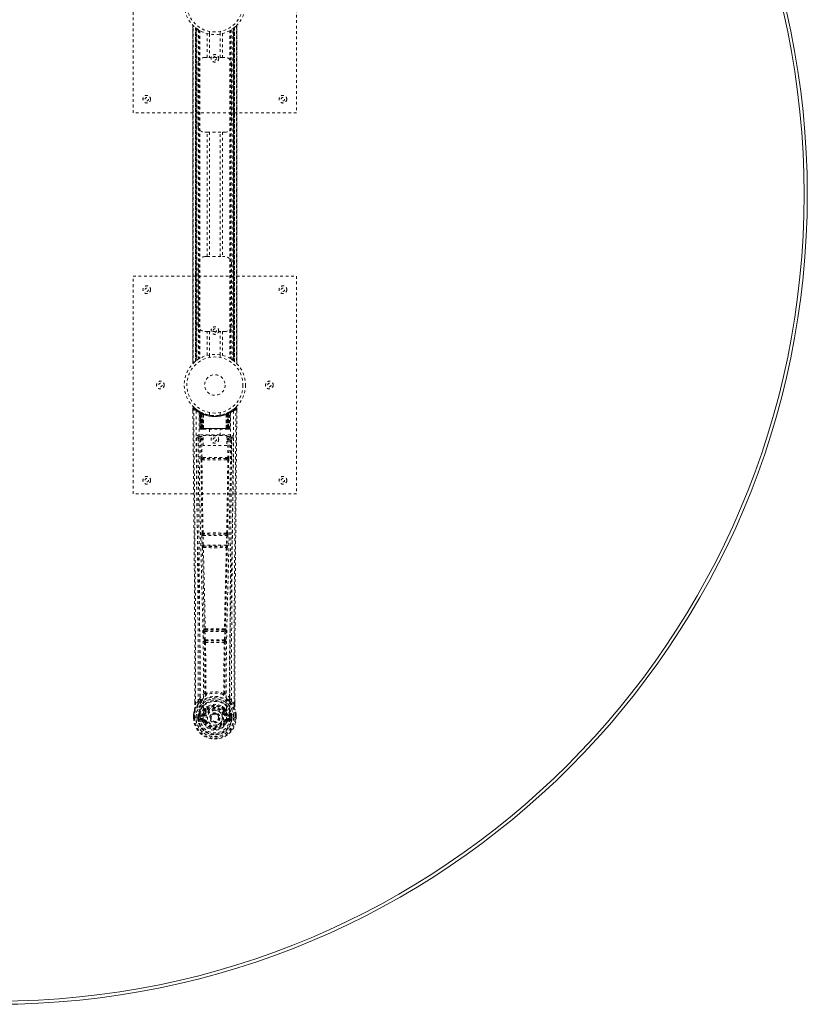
# Model space of a CAD drawing. Header units: inches. Extents: x 20.7 to 104.2, y 28.9 to 88.4.
# Tile 3 of 4: x 75.2 to 104.2, y 28.9 to 65. Entities that reach past the tile are written whole.
import ezdxf

# ---------------------------------------------------------------- set-up
doc = ezdxf.new("R2010")
doc.units = ezdxf.units.IN
doc.header["$MEASUREMENT"] = 0
doc.linetypes.add('SLD-Dashed', pattern=[0.075, 0.05, -0.025])
doc.linetypes.add('SLD-Solid', pattern=[0])

msp = doc.modelspace()

# ---------------------------------------------------------------- linework, layer by layer
at = {"color": 7, "linetype": 'SLD-Dashed', "lineweight": 0}
for p, q in [((79.408, 61.627), (79.408, 69.627)), ((85.408, 69.627), (85.408, 61.627)), ((81.603, 64.842), (81.603, 52.412)), ((81.603, 52.413), (81.603, 64.841)), ((81.603, 64.84), (81.603, 52.413)), ((81.615, 52.425), (81.615, 64.829)), ((81.698, 64.754), (81.693, 64.758)), ((81.693, 52.495), (81.693, 64.758)), ((81.693, 64.758), (81.693, 52.495)), ((81.698, 64.754), (81.698, 52.499)), ((81.699, 64.753), (81.699, 52.5)), ((81.702, 52.503), (81.702, 64.751)), ((81.702, 64.751), (81.702, 52.503)), ((83.109, 52.507), (83.109, 64.747)), ((83.114, 64.751), (83.114, 52.503)), ((83.114, 52.503), (83.114, 64.751)), ((83.118, 52.499), (83.118, 64.754)), ((83.123, 64.758), (83.123, 52.495)), ((83.123, 52.495), (83.123, 64.758)), ((83.201, 64.829), (83.201, 52.425)), ((83.213, 52.411), (83.213, 64.842)), ((83.213, 64.841), (83.213, 52.413)), ((83.213, 52.413), (83.213, 64.84)), ((81.713, 52.512), (81.713, 64.742)), ((81.718, 52.515), (81.718, 64.739)), ((81.72, 64.737), (81.72, 52.517)), ((81.722, 64.735), (81.722, 52.518)), ((81.744, 64.719), (81.744, 52.535)), ((81.81, 64.674), (81.81, 52.58)), ((81.835, 64.659), (81.835, 52.595)), ((81.853, 64.648), (81.853, 52.605)), ((82.127, 63.662), (82.127, 64.538)), ((82.208, 64.616), (82.208, 64.519)), ((82.211, 64.519), (82.211, 63.662)), ((82.606, 63.662), (82.606, 64.519)), ((82.608, 64.519), (82.608, 64.616)), ((82.69, 64.538), (82.69, 63.662)), ((82.963, 64.648), (82.963, 52.605)), ((82.981, 64.659), (82.981, 52.595)), ((83.006, 64.674), (83.006, 52.58)), ((83.064, 52.541), (83.064, 64.713)), ((83.094, 52.518), (83.094, 64.735)), ((83.097, 52.517), (83.097, 64.737)), ((83.098, 64.739), (83.098, 52.515)), ((83.1, 64.739), (83.1, 52.514)), ((82.043, 63.662), (82.127, 63.662)), ((82.69, 63.662), (82.127, 63.662)), ((82.69, 63.662), (82.773, 63.662)), ((81.793, 61.162), (81.793, 63.412)), ((83.023, 63.412), (83.023, 61.162)), ((85.408, 61.627), (79.408, 61.627)), ((82.127, 60.912), (82.043, 60.912)), ((82.127, 56.342), (82.127, 60.912)), ((82.127, 60.912), (82.69, 60.912)), ((82.211, 60.912), (82.211, 56.342)), ((82.606, 56.342), (82.606, 60.912)), ((82.69, 60.912), (82.69, 56.342)), ((82.773, 60.912), (82.69, 60.912)), ((81.793, 53.842), (81.793, 56.092)), ((82.043, 56.342), (82.127, 56.342)), ((82.127, 56.342), (82.69, 56.342)), ((82.69, 56.342), (82.773, 56.342)), ((83.023, 56.092), (83.023, 53.842)), ((79.408, 55.627), (85.408, 55.627)), ((79.408, 47.627), (79.408, 55.627)), ((85.408, 55.627), (85.408, 47.627)), ((82.127, 53.592), (82.043, 53.592)), ((82.127, 52.716), (82.127, 53.592)), ((82.127, 53.592), (82.69, 53.592)), ((82.211, 53.592), (82.211, 52.734)), ((82.606, 52.734), (82.606, 53.592)), ((82.69, 53.592), (82.69, 52.716)), ((82.773, 53.592), (82.69, 53.592)), ((81.693, 52.495), (81.698, 52.499)), ((81.698, 52.499), (81.704, 52.504)), ((82.208, 52.734), (82.208, 52.638)), ((82.608, 52.638), (82.608, 52.734)), ((81.601, 50.768), (81.602, 50.684)), ((81.839, 50.653), (81.826, 50.661)), ((81.924, 50.609), (81.858, 50.643)), ((82.958, 50.643), (82.892, 50.609)), ((82.99, 50.661), (82.977, 50.653)), ((83.054, 50.703), (82.994, 50.666)), ((83.165, 50.791), (83.063, 50.71)), ((83.215, 50.768), (83.185, 50.769)), ((83.214, 50.683), (83.215, 50.768)), ((81.854, 50.628), (81.841, 50.637)), ((81.862, 50.031), (81.841, 50.637)), ((81.875, 50.031), (81.854, 50.628)), ((81.873, 50.621), (81.896, 50.027)), ((81.941, 50.582), (81.873, 50.618)), ((81.893, 50.031), (81.873, 50.618)), ((81.9, 50.588), (81.913, 50.614)), ((81.9, 50.588), (81.901, 50.031)), ((81.906, 50.585), (81.9, 50.588)), ((81.906, 50.585), (81.918, 50.611)), ((81.906, 50.031), (81.906, 50.585)), ((81.913, 50.614), (81.918, 50.611)), ((81.914, 50.581), (81.926, 50.608)), ((81.914, 50.031), (81.914, 50.581)), ((81.918, 50.579), (81.93, 50.606)), ((81.918, 50.579), (81.918, 50.031)), ((81.925, 50.608), (81.924, 50.609)), ((81.93, 50.606), (81.926, 50.608)), ((81.932, 50.573), (81.944, 50.599)), ((81.932, 50.573), (81.933, 50.031)), ((81.936, 50.571), (81.948, 50.598)), ((81.936, 50.031), (81.936, 50.571)), ((81.941, 50.582), (81.942, 50.582)), ((81.96, 50.031), (81.941, 50.582)), ((81.942, 50.582), (81.962, 50.031)), ((81.944, 50.599), (81.948, 50.598)), ((81.987, 50.553), (81.985, 50.554)), ((81.99, 50.029), (81.985, 50.554)), ((81.987, 50.553), (81.992, 50.031)), ((81.991, 50.579), (81.988, 50.58)), ((82.208, 50.616), (82.208, 50.519)), ((82.608, 50.519), (82.608, 50.616)), ((82.824, 50.031), (82.829, 50.553)), ((82.828, 50.581), (82.825, 50.579)), ((82.831, 50.554), (82.826, 50.029)), ((82.831, 50.554), (82.829, 50.553)), ((82.855, 50.031), (82.874, 50.582)), ((82.875, 50.582), (82.856, 50.031)), ((82.868, 50.598), (82.88, 50.571)), ((82.872, 50.599), (82.898, 50.612)), ((82.872, 50.599), (82.884, 50.573)), ((82.874, 50.582), (82.875, 50.582)), ((82.943, 50.618), (82.875, 50.582)), ((82.88, 50.571), (82.88, 50.031)), ((82.883, 50.031), (82.884, 50.573)), ((82.89, 50.608), (82.886, 50.606)), ((82.886, 50.606), (82.898, 50.579)), ((82.89, 50.608), (82.902, 50.581)), ((82.892, 50.609), (82.891, 50.608)), ((82.898, 50.611), (82.903, 50.614)), ((82.898, 50.611), (82.911, 50.585)), ((82.898, 50.031), (82.898, 50.579)), ((82.902, 50.581), (82.902, 50.031)), ((82.903, 50.614), (82.912, 50.618)), ((82.903, 50.614), (82.916, 50.588)), ((82.916, 50.588), (82.911, 50.585)), ((82.911, 50.585), (82.911, 50.031)), ((82.916, 50.031), (82.916, 50.588)), ((82.92, 50.027), (82.943, 50.621)), ((82.923, 50.031), (82.943, 50.618)), ((82.936, 50.612), (82.931, 50.613)), ((82.941, 50.031), (82.962, 50.628)), ((82.954, 50.031), (82.976, 50.637)), ((82.976, 50.637), (82.962, 50.628)), ((81.862, 50.031), (81.875, 50.031)), ((81.901, 50.031), (81.862, 50.031)), ((81.875, 50.031), (81.914, 50.031)), ((81.888, 50.003), (81.892, 50.002)), ((81.893, 50.031), (81.96, 50.031)), ((81.894, 50.002), (81.893, 50.002)), ((81.901, 50.002), (81.906, 50.002)), ((81.905, 50.002), (81.915, 50.002)), ((82.911, 50.031), (81.906, 50.031)), ((81.915, 50.002), (81.919, 50.002)), ((81.918, 50.031), (82.898, 50.031)), ((81.923, 50.002), (81.99, 50.002)), ((81.933, 50.031), (81.936, 50.031)), ((82.88, 50.031), (81.936, 50.031)), ((81.962, 50.031), (81.96, 50.031)), ((81.99, 50.029), (81.992, 50.031)), ((81.992, 50.031), (82.824, 50.031)), ((81.992, 50.002), (82.824, 50.002)), ((82.213, 50.002), (82.213, 49.769)), ((82.603, 49.769), (82.603, 50.002)), ((82.824, 50.031), (82.826, 50.029)), ((82.826, 50.002), (82.893, 50.002)), ((82.856, 50.031), (82.855, 50.031)), ((82.856, 50.031), (82.923, 50.031)), ((82.88, 50.031), (82.883, 50.031)), ((82.897, 50.002), (82.901, 50.002)), ((82.901, 50.002), (82.911, 50.002)), ((82.902, 50.031), (82.941, 50.031)), ((82.91, 50.002), (82.915, 50.002)), ((82.915, 50.002), (82.915, 50.004)), ((82.954, 50.031), (82.916, 50.031)), ((82.923, 50.002), (82.922, 50.002)), ((82.924, 50.002), (82.928, 50.002)), ((82.941, 50.031), (82.954, 50.031)), ((81.795, 49.705), (81.791, 49.687)), ((81.792, 49.695), (81.792, 49.685)), ((81.792, 49.685), (81.792, 49.683)), ((81.792, 49.684), (81.799, 48.87)), ((81.836, 49.793), (81.836, 49.733)), ((82.98, 49.793), (81.836, 49.793)), ((81.836, 49.733), (81.984, 49.733)), ((81.884, 49.63), (81.891, 48.97)), ((81.884, 49.63), (81.929, 49.63)), ((81.929, 49.675), (81.929, 49.63)), ((81.984, 49.675), (81.929, 49.675)), ((81.936, 48.97), (81.929, 49.63)), ((81.984, 49.63), (81.929, 49.63)), ((81.984, 49.769), (82.845, 49.769)), ((81.984, 49.403), (81.984, 49.769)), ((82.845, 49.769), (82.845, 49.403)), ((82.845, 49.733), (82.98, 49.733)), ((82.845, 49.675), (82.888, 49.675)), ((82.845, 49.63), (82.888, 49.63)), ((82.888, 49.63), (82.881, 48.97)), ((82.888, 49.675), (82.888, 49.63)), ((82.932, 49.63), (82.925, 48.97)), ((82.98, 49.733), (82.98, 49.793)), ((83.017, 48.87), (83.024, 49.684)), ((83.025, 49.687), (83.021, 49.705)), ((83.024, 49.685), (83.024, 49.695)), ((83.024, 49.683), (83.024, 49.685)), ((82.845, 49.403), (81.984, 49.403)), ((81.933, 48.88), (81.982, 48.879)), ((82.881, 48.97), (81.936, 48.97)), ((81.992, 48.926), (81.945, 48.926)), ((82.824, 48.926), (81.992, 48.926)), ((82.872, 48.926), (82.824, 48.926)), ((82.834, 48.879), (82.883, 48.88)), ((85.408, 47.627), (79.408, 47.627)), ((81.928, 46.099), (81.939, 45.746)), ((81.941, 46.191), (81.935, 46.189)), ((81.973, 46.1), (82.843, 46.1)), ((81.984, 45.748), (81.973, 46.1)), ((81.98, 46.145), (81.986, 46.148)), ((82.836, 46.145), (81.98, 46.145)), ((82.83, 46.148), (82.836, 46.145)), ((82.843, 46.1), (82.833, 45.748)), ((82.881, 46.189), (82.875, 46.191)), ((82.888, 46.099), (82.877, 45.746)), ((81.952, 45.656), (81.953, 45.656)), ((82.833, 45.748), (81.984, 45.748)), ((81.997, 45.702), (81.997, 45.703)), ((81.997, 45.703), (82.819, 45.703)), ((82.819, 45.703), (82.819, 45.702)), ((82.863, 45.656), (82.864, 45.656)), ((81.998, 42.577), (82.01, 42.268)), ((82.02, 42.67), (82.008, 42.666)), ((82.042, 42.578), (82.774, 42.578)), ((82.054, 42.269), (82.042, 42.578)), ((82.052, 42.623), (82.065, 42.627)), ((82.764, 42.623), (82.052, 42.623)), ((82.751, 42.627), (82.764, 42.623)), ((82.774, 42.578), (82.762, 42.269)), ((82.796, 42.67), (82.808, 42.666)), ((82.819, 42.577), (82.807, 42.268)), ((82.01, 42.268), (82.012, 42.234)), ((82.028, 42.178), (82.029, 42.177)), ((82.762, 42.269), (82.054, 42.269)), ((82.073, 42.224), (82.072, 42.225)), ((82.072, 42.225), (82.744, 42.225)), ((82.744, 42.225), (82.743, 42.224)), ((82.787, 42.177), (82.788, 42.178)), ((82.807, 42.268), (82.804, 42.234)), ((81.671, 39.895), (81.671, 39.984)), ((81.673, 39.985), (81.673, 39.896)), ((81.797, 40.012), (81.701, 39.896)), ((81.797, 40.012), (81.857, 40.124)), ((82.96, 40.124), (83.019, 40.012)), ((83.115, 39.896), (83.019, 40.012)), ((83.144, 39.896), (83.143, 39.997)), ((83.145, 39.895), (83.145, 39.997)), ((81.628, 39.396), (81.629, 39.513)), ((81.629, 39.517), (81.629, 39.513)), ((81.63, 39.513), (81.63, 39.395)), ((81.659, 39.513), (81.658, 39.397)), ((81.78, 39.469), (81.78, 39.47)), ((81.78, 39.397), (81.78, 39.469)), ((81.809, 39.468), (81.809, 39.397)), ((81.81, 39.469), (81.815, 39.488)), ((81.815, 39.488), (81.815, 39.475)), ((81.815, 39.475), (81.815, 39.397)), ((81.824, 39.516), (81.821, 39.512)), ((81.824, 39.516), (81.835, 39.527)), ((81.95, 39.548), (81.835, 39.527)), ((81.835, 39.527), (81.835, 39.527)), ((81.835, 39.527), (81.835, 39.527)), ((81.85, 39.494), (81.979, 39.519)), ((81.85, 39.494), (81.85, 39.464)), ((81.979, 39.494), (81.85, 39.494)), ((81.979, 39.464), (81.85, 39.464)), ((81.979, 39.519), (81.979, 39.494)), ((81.979, 39.464), (81.979, 39.494)), ((82.027, 39.548), (82.034, 39.56)), ((82.034, 39.56), (82.061, 39.548)), ((82.037, 39.708), (82.036, 39.686)), ((82.044, 39.736), (82.055, 39.754)), ((82.06, 39.703), (82.06, 39.681)), ((82.755, 39.548), (82.782, 39.56)), ((82.756, 39.681), (82.756, 39.703)), ((82.761, 39.754), (82.773, 39.736)), ((82.779, 39.708), (82.78, 39.686)), ((82.782, 39.56), (82.789, 39.548)), ((82.837, 39.519), (82.966, 39.494)), ((82.837, 39.519), (82.837, 39.494)), ((82.966, 39.494), (82.837, 39.494)), ((82.837, 39.464), (82.837, 39.494)), ((82.966, 39.464), (82.837, 39.464)), ((82.981, 39.527), (82.866, 39.548)), ((82.966, 39.464), (82.966, 39.494)), ((82.981, 39.527), (82.992, 39.516)), ((82.995, 39.512), (82.992, 39.516)), ((83.001, 39.488), (83.001, 39.475)), ((83.006, 39.469), (83.001, 39.488)), ((83.001, 39.475), (83.001, 39.397)), ((83.036, 39.47), (83.007, 39.468)), ((83.007, 39.397), (83.007, 39.468)), ((83.036, 39.47), (83.036, 39.469)), ((83.036, 39.469), (83.037, 39.397)), ((83.158, 39.397), (83.158, 39.513)), ((83.187, 39.395), (83.186, 39.513)), ((83.187, 39.513), (83.187, 39.517)), ((83.188, 39.396), (83.187, 39.513)), ((81.628, 39.396), (81.632, 39.396)), ((81.632, 39.396), (81.686, 39.396)), ((81.686, 39.396), (81.709, 39.396)), ((81.709, 39.396), (81.714, 39.396)), ((81.714, 39.396), (81.865, 39.396)), ((81.78, 39.397), (81.78, 39.397)), ((81.815, 39.397), (81.809, 39.397)), ((81.833, 39.276), (81.951, 39.252)), ((81.863, 39.342), (81.863, 39.312)), ((81.863, 39.342), (81.979, 39.342)), ((81.979, 39.291), (81.863, 39.312)), ((81.863, 39.312), (81.979, 39.312)), ((81.865, 39.396), (81.865, 39.396)), ((81.979, 39.342), (81.979, 39.312)), ((81.979, 39.291), (81.979, 39.312)), ((82.039, 39.248), (82.035, 39.256)), ((82.061, 39.257), (82.039, 39.248)), ((82.252, 39.403), (82.252, 39.418)), ((82.252, 39.394), (82.252, 39.403)), ((82.777, 39.248), (82.755, 39.257)), ((82.781, 39.256), (82.777, 39.248)), ((82.832, 39.225), (82.777, 39.248)), ((82.837, 39.342), (82.837, 39.312)), ((82.837, 39.342), (82.953, 39.342)), ((82.953, 39.312), (82.837, 39.291)), ((82.837, 39.291), (82.837, 39.312)), ((82.837, 39.312), (82.953, 39.312)), ((82.865, 39.252), (82.984, 39.276)), ((82.951, 39.396), (83.102, 39.396)), ((82.953, 39.312), (82.953, 39.342)), ((83.001, 39.397), (83.007, 39.397)), ((83.102, 39.396), (83.108, 39.396)), ((83.108, 39.396), (83.131, 39.396)), ((83.131, 39.396), (83.184, 39.396)), ((83.184, 39.396), (83.188, 39.396))]:
    msp.add_line(p, q, dxfattribs=at)
at = {"color": 7, "linetype": 'SLD-Dashed', "lineweight": 0, "flags": 128}
for points in [[(81.713, 64.742), (81.703, 64.751), (81.697, 64.755)], [(83.096, 52.517), (83.106, 52.509), (83.109, 52.507)], [(81.601, 50.768), (81.602, 50.768), (81.604, 50.768), (81.61, 50.769), (81.62, 50.769), (81.625, 50.768), (81.631, 50.769)], [(81.671, 39.984), (81.669, 42.613), (81.651, 45.331), (81.627, 48.049), (81.601, 50.768)], [(81.65, 50.788), (81.643, 50.792), (81.635, 50.795), (81.626, 50.795), (81.618, 50.794), (81.612, 50.79), (81.606, 50.785), (81.603, 50.778), (81.602, 50.771)], [(81.631, 50.769), (81.639, 50.777), (81.646, 50.784), (81.65, 50.789), (81.651, 50.791)], [(81.701, 39.896), (81.702, 40.635), (81.702, 41.415), (81.7, 42.238), (81.696, 43.103), (81.692, 43.9), (81.686, 44.73), (81.685, 44.92), (81.683, 45.113), (81.682, 45.307), (81.681, 45.44), (81.68, 45.57), (81.678, 45.705), (81.677, 45.847), (81.673, 46.3), (81.669, 46.805), (81.663, 47.36), (81.66, 47.711), (81.656, 48.084), (81.653, 48.486), (81.649, 48.862), (81.644, 49.353), (81.64, 49.789), (81.637, 50.17), (81.634, 50.497), (81.631, 50.769)], [(81.72, 50.675), (81.726, 49.084), (81.744, 47.495), (81.774, 45.908), (81.812, 44.326), (81.842, 43.086), (81.865, 41.85), (81.875, 40.62), (81.865, 39.396)], [(81.834, 50.654), (81.841, 50.643), (81.845, 50.629)], [(81.841, 50.642), (81.842, 50.637), (81.842, 50.635)], [(83.096, 50.675), (83.091, 49.084), (83.072, 47.495), (83.042, 45.908), (83.004, 44.326), (82.974, 43.086), (82.951, 41.85), (82.941, 40.62), (82.951, 39.396)], [(83.115, 39.896), (83.114, 40.71), (83.114, 41.559), (83.117, 42.443), (83.12, 43.245), (83.123, 43.763), (83.127, 44.305), (83.131, 44.871), (83.136, 45.434), (83.14, 45.922), (83.145, 46.569), (83.152, 47.257), (83.159, 47.987), (83.165, 48.663), (83.185, 50.769)], [(83.145, 39.997), (83.147, 42.613), (83.165, 45.329), (83.189, 48.051), (83.215, 50.768)], [(83.212, 50.768), (83.21, 50.776), (83.207, 50.784), (83.201, 50.79), (83.195, 50.795), (83.188, 50.798), (83.181, 50.798), (83.173, 50.796), (83.167, 50.792)], [(81.829, 50.619), (81.835, 49.033), (81.856, 47.448), (81.889, 45.866), (81.929, 44.287), (81.961, 43.05), (81.985, 41.816), (81.995, 40.588), (81.982, 39.366)], [(81.872, 50.625), (81.873, 50.619), (81.873, 50.618)], [(81.874, 50.634), (81.88, 50.63), (81.913, 50.614)], [(82.987, 50.619), (82.981, 49.033), (82.96, 47.448), (82.927, 45.866), (82.887, 44.287), (82.855, 43.05), (82.831, 41.816), (82.822, 40.588), (82.834, 39.366)], [(81.933, 50.031), (81.925, 50.031), (81.917, 50.031), (81.91, 50.031), (81.904, 50.031), (81.899, 50.031), (81.896, 50.031), (81.894, 50.031), (81.893, 50.031)], [(81.893, 50.031), (81.894, 50.024), (81.895, 50.022)], [(81.907, 50.002), (81.907, 50.002), (81.908, 50.002), (81.911, 50.003), (81.915, 50.004)], [(81.922, 50.002), (81.924, 50.002), (81.925, 50.002)], [(81.962, 50.031), (81.965, 50.021), (81.972, 50.012)], [(81.99, 50.029), (81.975, 50.015), (81.972, 50.012)], [(82.826, 50.029), (82.841, 50.015), (82.844, 50.012)], [(82.844, 50.012), (82.851, 50.021), (82.855, 50.031)], [(82.923, 50.031), (82.922, 50.031), (82.921, 50.031), (82.917, 50.031), (82.912, 50.031), (82.906, 50.031), (82.899, 50.031), (82.891, 50.031), (82.883, 50.031)], [(82.902, 50.004), (82.906, 50.003), (82.908, 50.002), (82.909, 50.002), (82.909, 50.002)], [(81.731, 49.687), (81.735, 49.311), (81.739, 48.882), (81.744, 48.412), (81.748, 47.987), (81.75, 47.765), (81.752, 47.542), (81.754, 47.32), (81.757, 47.067), (81.759, 46.812), (81.761, 46.565), (81.766, 46.061), (81.77, 45.593), (81.774, 45.161), (81.778, 44.739), (81.781, 44.249), (81.787, 43.408), (81.792, 42.56), (81.796, 41.682), (81.797, 40.828), (81.797, 40.012)], [(81.791, 49.687), (81.815, 49.659), (81.884, 49.63)], [(81.791, 49.687), (81.822, 46.499), (81.848, 43.311), (81.857, 40.124)], [(81.929, 49.675), (81.86, 49.704), (81.836, 49.733)], [(82.98, 49.733), (82.957, 49.704), (82.888, 49.675)], [(82.932, 49.63), (82.928, 49.63), (82.918, 49.63), (82.904, 49.63), (82.888, 49.63)], [(82.932, 49.63), (83.001, 49.659), (83.022, 49.684)], [(82.96, 40.124), (82.968, 43.311), (82.994, 46.499), (83.025, 49.687)], [(83.019, 40.012), (83.019, 40.752), (83.02, 41.524), (83.023, 42.327), (83.027, 43.093), (83.032, 43.868), (83.038, 44.644), (83.044, 45.4), (83.051, 46.126), (83.057, 46.801), (83.064, 47.558), (83.071, 48.267), (83.078, 48.965), (83.085, 49.687)], [(81.936, 48.97), (81.92, 48.97), (81.906, 48.97), (81.895, 48.97), (81.891, 48.97)], [(81.9, 48.882), (81.917, 47.536), (81.941, 46.191)], [(81.975, 46.189), (81.95, 47.534), (81.933, 48.88)], [(82.834, 48.879), (82.623, 48.879), (82.408, 48.879), (82.194, 48.879), (81.982, 48.879)], [(82.824, 48.926), (82.62, 48.926), (82.414, 48.926), (82.202, 48.926), (81.992, 48.926)], [(82.883, 48.88), (82.866, 47.534), (82.841, 46.189)], [(82.872, 48.926), (82.888, 48.922), (82.899, 48.915)], [(82.916, 48.882), (82.899, 47.536), (82.875, 46.191)], [(82.925, 48.97), (82.921, 48.97), (82.911, 48.97), (82.896, 48.97), (82.881, 48.97)], [(81.973, 46.1), (81.965, 46.1), (81.957, 46.1), (81.949, 46.099), (81.943, 46.099), (81.937, 46.099), (81.933, 46.099), (81.93, 46.099), (81.928, 46.099)], [(82.888, 46.099), (82.886, 46.099), (82.883, 46.099), (82.879, 46.099), (82.873, 46.099), (82.867, 46.099), (82.859, 46.1), (82.852, 46.1), (82.843, 46.1)], [(81.984, 45.748), (81.975, 45.747), (81.968, 45.747), (81.96, 45.747), (81.954, 45.747), (81.948, 45.746), (81.944, 45.746), (81.941, 45.746), (81.939, 45.746)], [(81.939, 45.746), (81.941, 45.713), (81.941, 45.711)], [(81.953, 45.656), (81.988, 44.161), (82.02, 42.67)], [(82.056, 42.666), (82.023, 44.157), (81.987, 45.653)], [(82.829, 45.653), (82.793, 44.157), (82.76, 42.666)], [(82.863, 45.656), (82.828, 44.161), (82.796, 42.67)], [(82.877, 45.746), (82.876, 45.746), (82.872, 45.746), (82.868, 45.746), (82.862, 45.747), (82.856, 45.747), (82.849, 45.747), (82.841, 45.747), (82.833, 45.748)], [(82.859, 45.676), (82.86, 45.674), (82.863, 45.656)], [(82.877, 45.746), (82.875, 45.713), (82.875, 45.711)], [(82.042, 42.578), (82.034, 42.578), (82.026, 42.578), (82.019, 42.577), (82.013, 42.577), (82.007, 42.577), (82.003, 42.577), (81.999, 42.577), (81.998, 42.577)], [(82.042, 42.578), (82.042, 42.587), (82.042, 42.595), (82.044, 42.609), (82.047, 42.619), (82.052, 42.623)], [(82.764, 42.623), (82.769, 42.619), (82.773, 42.609), (82.774, 42.595), (82.775, 42.587), (82.774, 42.578)], [(82.819, 42.577), (82.817, 42.577), (82.813, 42.577), (82.809, 42.577), (82.803, 42.577), (82.797, 42.577), (82.79, 42.578), (82.782, 42.578), (82.774, 42.578)], [(82.054, 42.269), (82.046, 42.269), (82.038, 42.269), (82.031, 42.269), (82.025, 42.268), (82.019, 42.268), (82.015, 42.268), (82.012, 42.268), (82.01, 42.268)], [(82.029, 42.177), (82.04, 41.246), (82.04, 40.317)], [(82.065, 42.172), (82.075, 41.24), (82.076, 40.31)], [(82.74, 40.31), (82.741, 41.24), (82.751, 42.172)], [(82.762, 42.269), (82.761, 42.261), (82.76, 42.252), (82.755, 42.238), (82.75, 42.228), (82.747, 42.226), (82.745, 42.225), (82.744, 42.225)], [(82.807, 42.268), (82.802, 42.268), (82.791, 42.268), (82.777, 42.269), (82.762, 42.269)], [(82.787, 42.177), (82.777, 41.246), (82.776, 40.317)], [(82.038, 40.308), (81.941, 40.222), (81.857, 40.124)], [(82.038, 40.308), (82.04, 40.298), (82.045, 40.289), (82.051, 40.283), (82.059, 40.28), (82.067, 40.28), (82.074, 40.283), (82.081, 40.29), (82.086, 40.299)], [(82.076, 40.31), (82.076, 40.308), (82.077, 40.306), (82.08, 40.303), (82.086, 40.299)], [(82.73, 40.299), (82.737, 40.303), (82.739, 40.306), (82.74, 40.308), (82.74, 40.31)], [(82.73, 40.299), (82.735, 40.29), (82.742, 40.283), (82.75, 40.28), (82.758, 40.28), (82.765, 40.283), (82.771, 40.289), (82.776, 40.298), (82.778, 40.308)], [(82.96, 40.124), (82.875, 40.222), (82.778, 40.308)], [(81.839, 39.972), (81.739, 39.848), (81.659, 39.694)], [(81.701, 39.896), (81.695, 39.896), (81.689, 39.896), (81.683, 39.896), (81.678, 39.896), (81.674, 39.896), (81.672, 39.896), (81.671, 39.895), (81.671, 39.895)], [(81.95, 40.075), (81.944, 40.069), (81.935, 40.06)], [(82.181, 39.839), (82.13, 39.813), (82.055, 39.754)], [(82.761, 39.754), (82.686, 39.813), (82.635, 39.839)], [(82.881, 40.06), (82.872, 40.069), (82.867, 40.075)], [(82.977, 39.972), (83.077, 39.848), (83.157, 39.694)], [(83.145, 39.895), (83.145, 39.895), (83.144, 39.896), (83.142, 39.896), (83.138, 39.896), (83.133, 39.896), (83.127, 39.896), (83.121, 39.896), (83.115, 39.896)], [(81.659, 39.694), (81.643, 39.615), (81.629, 39.517)], [(81.629, 39.513), (81.642, 39.608), (81.658, 39.683)], [(81.629, 39.517), (81.63, 39.517), (81.632, 39.516), (81.635, 39.516), (81.638, 39.515), (81.643, 39.515), (81.648, 39.514), (81.653, 39.513), (81.659, 39.513)], [(81.629, 39.513), (81.629, 39.513), (81.63, 39.513), (81.632, 39.513), (81.636, 39.513), (81.64, 39.513), (81.646, 39.513), (81.652, 39.513), (81.659, 39.513)], [(81.659, 39.694), (81.658, 39.688), (81.658, 39.683)], [(81.78, 39.47), (81.79, 39.469), (81.799, 39.469), (81.806, 39.468), (81.809, 39.468)], [(81.809, 39.468), (81.81, 39.468), (81.81, 39.469)], [(81.85, 39.464), (81.831, 39.467), (81.815, 39.475)], [(81.977, 39.571), (81.964, 39.553), (81.95, 39.548)], [(82.036, 39.686), (82.006, 39.635), (81.977, 39.571)], [(82.089, 39.537), (82.084, 39.539), (82.079, 39.541), (82.074, 39.543), (82.07, 39.545), (82.066, 39.546), (82.064, 39.547), (82.062, 39.548), (82.061, 39.548)], [(82.782, 39.56), (82.756, 39.62), (82.727, 39.668)], [(82.727, 39.537), (82.732, 39.539), (82.737, 39.541), (82.742, 39.543), (82.746, 39.545), (82.75, 39.546), (82.752, 39.547), (82.754, 39.548), (82.755, 39.548)], [(82.78, 39.686), (82.811, 39.635), (82.839, 39.571)], [(82.839, 39.571), (82.852, 39.553), (82.866, 39.548)], [(83.001, 39.475), (82.985, 39.467), (82.966, 39.464)], [(83.006, 39.469), (83.007, 39.468), (83.007, 39.468)], [(83.159, 39.683), (83.158, 39.688), (83.157, 39.694)], [(83.187, 39.517), (83.175, 39.605), (83.157, 39.694)], [(83.187, 39.517), (83.186, 39.517), (83.184, 39.516), (83.181, 39.516), (83.178, 39.515), (83.173, 39.515), (83.168, 39.514), (83.163, 39.513), (83.158, 39.513)], [(83.158, 39.513), (83.164, 39.513), (83.17, 39.513), (83.176, 39.513), (83.18, 39.513), (83.184, 39.513), (83.186, 39.513), (83.188, 39.513), (83.187, 39.513)], [(83.187, 39.513), (83.174, 39.608), (83.159, 39.683)], [(81.658, 39.397), (81.652, 39.397), (81.646, 39.397), (81.64, 39.396), (81.635, 39.396), (81.632, 39.396), (81.629, 39.396), (81.628, 39.396), (81.628, 39.396)], [(81.809, 39.397), (81.806, 39.397), (81.799, 39.397), (81.79, 39.397), (81.78, 39.397)], [(81.82, 39.324), (81.84, 39.337), (81.863, 39.342)], [(82.834, 39.366), (82.828, 39.288), (82.806, 39.213), (82.766, 39.143), (82.713, 39.082), (82.647, 39.033), (82.572, 38.996), (82.492, 38.974), (82.408, 38.966), (82.324, 38.974), (82.244, 38.996), (82.169, 39.033), (82.104, 39.082), (82.05, 39.143), (82.011, 39.213), (81.988, 39.288), (81.982, 39.366)], [(82.089, 39.269), (82.084, 39.267), (82.079, 39.265), (82.074, 39.263), (82.07, 39.261), (82.066, 39.259), (82.064, 39.258), (82.062, 39.258), (82.061, 39.257)], [(82.727, 39.269), (82.732, 39.267), (82.737, 39.265), (82.742, 39.263), (82.746, 39.261), (82.75, 39.259), (82.752, 39.258), (82.754, 39.258), (82.755, 39.257)], [(82.953, 39.342), (82.977, 39.337), (82.996, 39.324)], [(83.188, 39.396), (83.188, 39.396), (83.187, 39.396), (83.184, 39.396), (83.181, 39.396), (83.176, 39.396), (83.171, 39.397), (83.164, 39.397), (83.158, 39.397)]]:
    msp.add_lwpolyline(points, dxfattribs=at)
at = {"color": 7, "linetype": 'SLD-Dashed', "lineweight": 0}
for centre, radius in [((82.408, 65.627), 1.125), ((82.408, 65.627), 1.03), ((82.408, 63.627), 0.14), ((82.408, 63.627), 0.0625), ((79.908, 62.127), 0.141), ((84.908, 62.127), 0.141), ((79.908, 62.127), 0.0625), ((84.908, 62.127), 0.0625), ((79.908, 55.127), 0.141), ((79.908, 55.127), 0.0625), ((84.908, 55.127), 0.141), ((84.908, 55.127), 0.0625), ((82.408, 53.627), 0.14), ((82.408, 53.627), 0.0625), ((82.408, 51.627), 1.125), ((82.408, 51.627), 1.03), ((80.408, 51.627), 0.141), ((82.408, 51.627), 0.376), ((84.408, 51.627), 0.141), ((80.408, 51.627), 0.0625), ((84.408, 51.627), 0.0625), ((82.408, 49.627), 0.14), ((82.408, 49.627), 0.0625), ((79.908, 48.127), 0.141), ((79.908, 48.127), 0.0625), ((84.908, 48.127), 0.141), ((84.908, 48.127), 0.0625), ((82.408, 39.403), 0.7), ((82.408, 39.403), 0.69), ((82.408, 39.403), 0.623), ((82.408, 39.403), 0.32), ((82.408, 39.403), 0.275), ((82.408, 39.403), 0.187), ((82.408, 39.403), 0.157), ((82.408, 39.403), 0.142), ((82.408, 39.403), 0.14), ((82.408, 39.403), 0.138)]:
    msp.add_circle(centre, radius, dxfattribs=at)
at = {"color": 7, "linetype": 'SLD-Solid', "lineweight": 15}
for radius in [29.75, 29.632, 29.632]:
    msp.add_arc((74.408, 58.627), radius, 270, 90, dxfattribs=at)
at = {"color": 7, "linetype": 'SLD-Dashed', "lineweight": 0}
for centre, radius, start, end in [((82.377, 65.596), 1.082, 224.2904, 225.1974), ((82.414, 65.634), 1.134, 230.853, 232.1438), ((82.416, 65.617), 1.112, 305.6522, 308.5593), ((82.43, 65.602), 1.091, 307.6136, 315.7635), ((82.412, 65.622), 1.119, 307.9205, 309.4692), ((82.409, 65.627), 1.126, 232.1434, 233.8264), ((82.408, 65.627), 1.125, 232.2633, 239.3839), ((82.043, 63.412), 0.25, 90, 180), ((82.773, 63.412), 0.25, 0, 90), ((82.043, 61.162), 0.25, 180, 270), ((82.773, 61.162), 0.25, 270, 0), ((82.043, 56.092), 0.25, 90, 180), ((82.773, 56.092), 0.25, 0, 90), ((82.043, 53.842), 0.25, 180, 270), ((82.773, 53.842), 0.25, 270, 0), ((82.386, 51.651), 1.092, 127.6165, 135.7604), ((82.432, 51.597), 1.163, 127.8722, 129.131), ((82.408, 51.627), 1.125, 52.2636, 59.3839), ((82.412, 51.632), 1.119, 52.0713, 54.3372), ((82.347, 51.566), 1.211, 44.3395, 45.1498), ((81.631, 50.769), 0.03, 47.8474, 180.5308), ((82.402, 51.661), 1.2, 228.1041, 235.3369), ((82.408, 51.627), 1.158, 227.8714, 312.1369), ((82.404, 51.622), 1.121, 227.8979, 235.3611), ((81.75, 50.675), 0.03, 55.927, 179.7357), ((82.394, 51.862), 1.365, 240.4172, 245.5483), ((82.408, 51.627), 1.128, 235.3426, 240.4729), ((81.811, 50.635), 0.03, 1.9834, 58.9231), ((82.399, 51.611), 1.11, 238.9189, 239.8129), ((81.791, 50.6), 0.0707, 31.4569, 58.8946), ((81.87, 50.607), 0.0429, 114.1718, 162.9913), ((81.824, 50.627), 0.0299, 1.9059, 59.6954), ((82.324, 51.48), 0.958, 239.6181, 242.5245), ((82.418, 51.648), 1.153, 239.9234, 243.9577), ((82.408, 51.627), 1.128, 240.4733, 299.5267), ((81.843, 50.617), 0.03, 16.8654, 61.2485), ((81.843, 50.617), 0.0299, 1.8037, 60.7479), ((82.405, 51.62), 1.12, 240.7643, 245.7253), ((82.973, 50.617), 0.0299, 119.2539, 178.1984), ((82.554, 51.375), 0.836, 298.7915, 300.3493), ((82.992, 50.627), 0.03, 120.3035, 178.0873), ((82.408, 51.627), 1.127, 299.526, 304.6584), ((82.946, 50.607), 0.0429, 17.0146, 65.8219), ((83.006, 50.635), 0.03, 121.0773, 178.0202), ((82.422, 51.862), 1.365, 294.4513, 299.5832), ((82.412, 51.622), 1.121, 304.6402, 312.0989), ((83.066, 50.675), 0.03, 0.2615, 124.077), ((82.41, 51.666), 1.205, 304.6767, 311.8764), ((83.185, 50.769), 0.03, 359.4717, 132.1511), ((83.129, 50.739), 0.0633, 28.5158, 55.8927), ((82.408, 51.659), 1.19, 240.8801, 299.1199), ((82.398, 51.261), 0.837, 228.2592, 233.5251), ((82.384, 51.24), 0.809, 229.0853, 234.4601), ((82.392, 51.245), 0.814, 230.3717, 235.6111), ((82.408, 51.626), 1.155, 244.2142, 295.7858), ((82.408, 51.626), 1.155, 244.9105, 295.0895), ((81.911, 50.582), 0.0297, 1.4781, 64.4741), ((81.913, 50.581), 0.0297, 1.4785, 64.5508), ((82.408, 51.626), 1.155, 245.8865, 294.1135), ((82.365, 51.18), 0.732, 234.7545, 238.7687), ((81.959, 50.57), 0.0311, 328.3237, 19.6476), ((81.958, 50.57), 0.0345, 328.9565, 15.162), ((82.408, 51.59), 1.12, 247.9255, 292.0745), ((82.858, 50.57), 0.0345, 164.8376, 211.039), ((82.857, 50.57), 0.031, 160.2177, 211.6924), ((82.45, 51.181), 0.734, 301.2412, 305.2414), ((82.516, 51.395), 0.872, 293.5613, 295.4799), ((82.927, 50.505), 0.109, 91.2471, 120.4804), ((82.903, 50.581), 0.0297, 115.4507, 178.5236), ((82.905, 50.582), 0.0297, 115.5332, 178.5219), ((82.42, 51.25), 0.821, 304.4097, 309.6075), ((82.435, 51.236), 0.804, 305.5246, 310.9311), ((82.959, 50.486), 0.137, 89.4088, 113.5142), ((82.414, 51.266), 0.844, 306.4936, 311.7199), ((81.892, 50.032), 0.03, 181.9965, 269.9929), ((81.893, 50.032), 0.0305, 182.3667, 249.3702), ((81.905, 50.032), 0.03, 181.9861, 246.5552), ((81.906, 50.033), 0.0315, 237.9456, 270.6806), ((81.923, 50.032), 0.03, 181.9337, 269.9368), ((81.921, 49.891), 0.114, 100.0852, 103.9746), ((82.725, 50.028), 0.824, 179.7727, 181.6336), ((82.315, 50.024), 0.41, 179.0095, 183.0567), ((82.338, 50.024), 0.424, 179.0477, 182.9629), ((82.342, 50.024), 0.424, 179.0477, 182.9629), ((82.377, 50.024), 0.444, 179.0912, 182.8265), ((82.38, 50.024), 0.444, 179.0912, 182.8265), ((81.99, 50.032), 0.0299, 181.7985, 269.813), ((81.992, 50.028), 0.0265, 218.3715, 269.3824), ((82.824, 50.028), 0.0266, 270.7975, 321.4461), ((82.826, 50.032), 0.0299, 270.1848, 358.2037), ((82.437, 50.024), 0.443, 357.1738, 0.9224), ((82.442, 50.024), 0.442, 357.1611, 0.9165), ((82.888, 50.037), 0.0353, 261.8131, 350.6747), ((82.893, 50.032), 0.03, 270.0645, 358.0673), ((82.473, 50.024), 0.425, 357.0496, 0.9537), ((82.054, 50.027), 0.848, 358.418, 0.2259), ((82.502, 50.024), 0.409, 356.9369, 0.9922), ((82.911, 50.033), 0.0314, 269.2997, 302.3797), ((82.894, 49.889), 0.117, 75.8626, 79.592), ((82.911, 50.032), 0.03, 293.4983, 358.0222), ((82.924, 50.032), 0.03, 270.0075, 357.9987), ((82.923, 50.032), 0.0305, 290.7103, 357.6498), ((81.836, 49.688), 0.105, 89.9147, 180.6384), ((81.773, 46.827), 2.861, 89.64, 90.8418), ((81.836, 49.688), 0.045, 90.0243, 157.9852), ((81.929, 49.63), 0.0451, 90.4272, 180.3566), ((82.887, 49.63), 0.0451, 359.6174, 89.5736), ((82.98, 49.688), 0.105, 359.3624, 90.0839), ((82.98, 49.688), 0.045, 22.0128, 89.9776), ((83.043, 46.812), 2.875, 89.1624, 90.3581), ((82.18, 48.957), 0.289, 177.3527, 195.0222), ((81.946, 48.881), 0.0456, 91.9221, 179.0032), ((81.926, 49.138), 0.258, 264.2214, 271.56), ((82.008, 48.887), 0.075, 148.0048, 184.8068), ((82.012, 48.963), 0.0772, 174.5327, 208.3867), ((82.046, 48.89), 0.0652, 146.4337, 189.4395), ((82.77, 48.89), 0.0652, 350.5383, 33.553), ((82.804, 48.963), 0.0773, 331.6291, 5.4591), ((82.807, 48.886), 0.0756, 355.3415, 31.8457), ((82.89, 49.138), 0.258, 268.4475, 275.7748), ((82.877, 48.883), 0.0384, 357.0777, 55.3702), ((82.636, 48.957), 0.289, 344.9817, 2.6495), ((82.148, 46.126), 0.222, 163.6426, 187.1172), ((81.98, 46.19), 0.0451, 181.9441, 269.4404), ((81.986, 46.193), 0.0451, 181.9652, 269.426), ((81.967, 46.324), 0.136, 258.8582, 273.2842), ((82.031, 46.114), 0.0601, 148.5968, 193.103), ((82.408, 10.055), 36.136, 89.3136, 90.6865), ((82.032, 46.182), 0.057, 172.6114, 216.4842), ((82.408, 13.124), 33.026, 89.2675, 90.7325), ((82.83, 46.193), 0.0451, 270.5772, 358.0316), ((82.785, 46.181), 0.0567, 323.3811, 7.5211), ((82.836, 46.19), 0.0451, 270.5596, 358.0559), ((82.785, 46.114), 0.0601, 346.9071, 31.3959), ((82.849, 46.325), 0.136, 266.7436, 281.1101), ((82.668, 46.126), 0.222, 352.8782, 16.3605), ((82.059, 45.707), 0.118, 177.9881, 205.3649), ((81.997, 45.657), 0.0451, 90.6331, 181.6259), ((81.998, 45.657), 0.0451, 90.6367, 181.6266), ((81.979, 45.776), 0.123, 257.6587, 273.658), ((82.046, 45.742), 0.0626, 174.4812, 218.4584), ((82.056, 45.664), 0.0697, 146.9342, 189.0848), ((82.408, 79.227), 33.576, 269.2814, 270.7186), ((82.408, 79.051), 33.351, 269.2944, 270.7056), ((82.77, 45.742), 0.0626, 321.5425, 5.5207), ((82.819, 45.657), 0.0451, 358.3749, 89.3647), ((82.819, 45.659), 0.0433, 22.7738, 90.2205), ((82.76, 45.664), 0.0697, 350.9197, 33.0612), ((82.837, 45.778), 0.125, 266.4452, 282.238), ((82.757, 45.707), 0.118, 334.6373, 2.0209), ((82.16, 42.604), 0.165, 157.6331, 189.4065), ((82.053, 42.668), 0.0451, 182.4887, 269.1364), ((82.066, 42.672), 0.0451, 182.6004, 269.1039), ((82.05, 42.758), 0.092, 251.4672, 273.9886), ((82.408, 5.64), 37.028, 89.4553, 90.5445), ((82.117, 42.659), 0.0612, 173.9384, 211.5349), ((82.408, 9.736), 32.893, 89.4021, 90.5979), ((82.751, 42.672), 0.0451, 270.8929, 357.4013), ((82.7, 42.659), 0.0607, 328.2919, 6.2315), ((82.766, 42.757), 0.0918, 266.0197, 288.5483), ((82.763, 42.668), 0.0451, 270.8603, 357.5161), ((82.656, 42.604), 0.165, 350.5942, 22.3691), ((82.105, 42.23), 0.0933, 177.5386, 214.1312), ((82.073, 42.179), 0.0451, 91.0403, 182.1441), ((82.074, 42.179), 0.0451, 91.0433, 182.1527), ((82.059, 42.26), 0.088, 250.2486, 273.9528), ((82.113, 42.267), 0.0588, 177.8356, 226.6338), ((82.151, 42.185), 0.0873, 153.1885, 188.1897), ((82.408, 74.907), 32.736, 269.3991, 270.6007), ((82.408, 75.593), 33.37, 269.4251, 270.5749), ((82.742, 42.179), 0.0451, 357.8507, 88.9532), ((82.665, 42.185), 0.0872, 351.8051, 26.8116), ((82.743, 42.179), 0.0451, 357.859, 88.9551), ((82.757, 42.261), 0.0889, 266.1775, 289.6243), ((82.711, 42.23), 0.0933, 325.8654, 2.4683), ((82.408, 39.403), 0.787, 8.3239, 171.6761), ((82.408, 39.403), 0.758, 8.3239, 171.6761), ((82.676, 39.566), 0.888, 129.1308, 144.9703), ((82.026, 40.316), 0.0143, 327.562, 3.3493), ((82.099, 40.312), 0.0608, 183.6671, 286.5452), ((82.073, 40.389), 0.0795, 246.0501, 272.5069), ((82.408, 39.389), 0.965, 70.5267, 109.4746), ((82.163, 40.317), 0.0786, 193.3276, 233.7373), ((82.408, 39.462), 0.844, 69.7726, 110.2274), ((82.717, 40.312), 0.0608, 253.4551, 356.331), ((82.653, 40.317), 0.0786, 306.255, 346.678), ((82.14, 39.566), 0.888, 35.0295, 50.8694), ((82.743, 40.389), 0.0795, 267.4943, 293.9481), ((82.79, 40.316), 0.0143, 176.6398, 212.4489), ((80.47, 39.867), 1.202, 351.1866, 1.3433), ((78.08, 40.536), 3.677, 346.7627, 349.989), ((82.408, 39.403), 0.632, 6.0642, 173.9358), ((82.26, 40.459), 0.644, 224.0873, 229.2602), ((82.408, 39.403), 0.602, 6.2697, 173.7303), ((83.385, 38.396), 2.207, 131.0604, 134.4288), ((81.917, 40.127), 0.0608, 182.3826, 301.9682), ((82.408, 39.391), 0.453, 39.7482, 140.251), ((82.408, 39.365), 0.494, 46.9721, 133.0279), ((82.408, 39.409), 0.411, 39.0114, 140.9886), ((82.408, 39.421), 0.476, 61.4727, 118.5261), ((82.899, 40.127), 0.0608, 238.0297, 357.6189), ((81.433, 38.397), 2.205, 45.5696, 48.9412), ((82.556, 40.46), 0.644, 310.7404, 315.9104), ((86.737, 40.536), 3.678, 190.0121, 193.2374), ((84.346, 39.867), 1.202, 178.6564, 188.8137), ((81.929, 39.472), 0.115, 159.6851, 172.2941), ((81.849, 39.524), 0.0305, 203.8334, 270.9592), ((82.272, 39.312), 0.491, 116.1271, 155.5126), ((82.215, 39.307), 0.44, 113.9358, 149.9017), ((81.98, 39.549), 0.0299, 180.997, 268.9504), ((82.008, 39.576), 0.031, 190.1686, 328.1959), ((81.977, 39.575), 0.0565, 271.9578, 331.5634), ((81.979, 39.583), 0.089, 270, 337.226), ((81.979, 39.583), 0.119, 269.9996, 337.226), ((82.473, 39.407), 0.465, 145.8367, 160.7958), ((82.067, 39.689), 0.0305, 185.6332, 316.064), ((82.058, 39.732), 0.0504, 244.2298, 271.7447), ((82.081, 39.712), 0.0444, 147.3985, 184.9917), ((82.059, 39.754), 0.0506, 244.3316, 271.7422), ((82.095, 39.759), 0.0404, 187.3045, 232.7763), ((82.093, 39.702), 0.0326, 132.1678, 178.3627), ((82.088, 39.705), 0.0371, 220.1729, 270.7221), ((82.408, 39.403), 0.376, 22.774, 157.226), ((82.408, 39.403), 0.346, 22.7743, 157.2257), ((82.408, 39.403), 0.275, 89.9999, 270.0001), ((82.408, 39.403), 0.157, 65.1542, 110.0596), ((82.408, 39.403), 0.275, 269.9998, 90.0002), ((82.749, 39.689), 0.0305, 223.9299, 354.3737), ((82.728, 39.705), 0.0371, 269.2785, 319.8265), ((82.837, 39.583), 0.119, 202.773, 270.0014), ((82.721, 39.759), 0.0404, 307.2389, 352.6765), ((82.723, 39.702), 0.0326, 1.6413, 47.8282), ((82.837, 39.583), 0.089, 202.774, 270), ((82.758, 39.754), 0.0506, 268.2514, 295.6846), ((82.758, 39.732), 0.0505, 268.2818, 295.7449), ((82.54, 39.308), 0.497, 24.8138, 63.6308), ((82.735, 39.712), 0.0444, 355.0078, 32.6963), ((82.601, 39.307), 0.439, 30.0687, 66.0863), ((82.808, 39.576), 0.031, 211.5942, 350.0497), ((82.839, 39.575), 0.0567, 208.2285, 267.9799), ((82.836, 39.549), 0.0299, 271.048, 359.0069), ((82.967, 39.524), 0.0305, 269.0412, 336.1662), ((82.917, 39.48), 0.0844, 5.4069, 22.6191), ((83.158, 39.513), 0.03, 0.2178, 5.2738), ((82.408, 39.403), 0.78, 180, 359.4852), ((82.408, 39.403), 0.78, 180.5288, 359.4712), ((82.408, 39.403), 0.75, 180.4562, 359.5438), ((82.408, 39.403), 0.629, 180.5444, 359.4556), ((82.408, 39.403), 0.599, 180.5443, 359.4557), ((82.408, 39.403), 0.593, 180.5524, 187.6091), ((82.024, 39.352), 0.206, 187.6607, 201.6582), ((81.862, 39.282), 0.0299, 88.0498, 192.1101), ((81.983, 39.616), 0.249, 241.7064, 269.8605), ((82.408, 39.39), 0.543, 179.366, 0.634), ((81.98, 39.261), 0.0301, 91.4567, 197.6203), ((81.942, 39.208), 0.0455, 22.5347, 78.6447), ((81.979, 39.223), 0.119, 22.774, 90.0004), ((81.979, 39.223), 0.089, 22.774, 90), ((81.973, 39.22), 0.0714, 30.3102, 85.2501), ((82.557, 37.938), 1.409, 111.5679, 113.9815), ((82.408, 39.403), 0.459, 202.774, 337.226), ((82.408, 39.403), 0.4, 202.774, 337.226), ((82.408, 39.403), 0.376, 202.774, 337.226), ((82.408, 39.403), 0.346, 202.7743, 337.2257), ((82.837, 39.223), 0.119, 89.9986, 157.227), ((82.837, 39.223), 0.089, 90, 157.226), ((82.843, 39.22), 0.0715, 94.7869, 149.7544), ((82.874, 39.208), 0.0455, 101.3571, 157.4634), ((82.835, 39.608), 0.242, 269.7381, 298.8225), ((82.836, 39.261), 0.0301, 342.3484, 88.5723), ((82.954, 39.282), 0.0299, 347.8898, 91.948), ((82.792, 39.352), 0.206, 338.3429, 352.3369), ((82.408, 39.403), 0.593, 352.3909, 359.4476), ((83.013, 38.523), 0.874, 88.484, 90.4271)]:
    msp.add_arc(centre, radius, start, end, dxfattribs=at)

doc.saveas('drawing.dxf')
